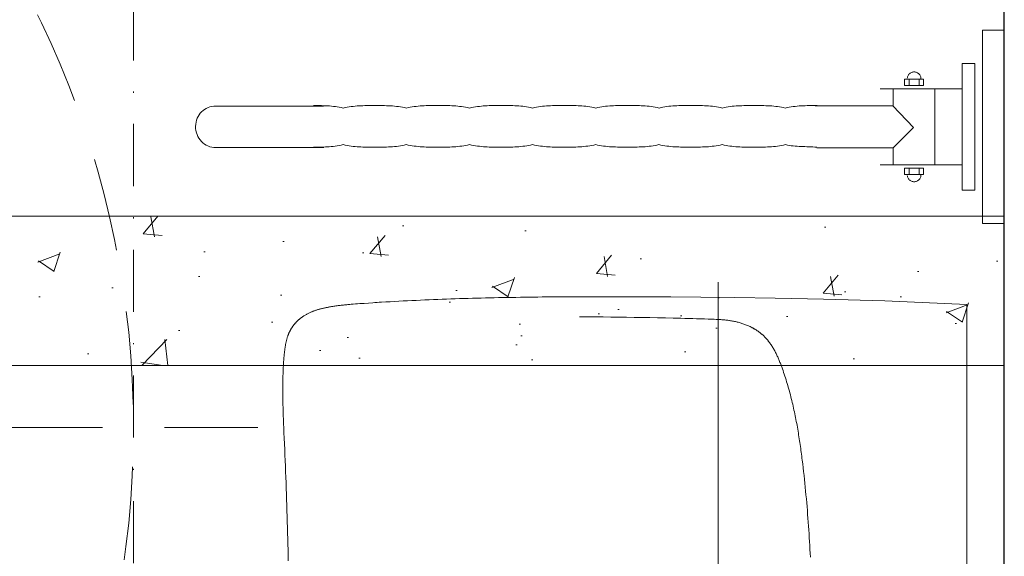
# Model space of a CAD drawing. Header units: millimetres. Extents: x 28291 to 177760, y -399809 to -170937.
# Tile 204 of 256: x 59260 to 59340, y -197991 to -197948. Entities that reach past the tile are written whole.
import ezdxf

# ---------------------------------------------------------------- set-up
doc = ezdxf.new("R2010")
doc.units = ezdxf.units.MM
for name, pattern in [('216-500', [2.5, 1.5, -1]), ('HIDDEN2', [4.7625, 3.175, -1.5875]), ('STRICHPUNKTX2', [2, 1, -0.5, 0, -0.5])]:
    doc.linetypes.add(name, pattern=pattern)
doc.layers.get('0').update_dxf_attribs({"lineweight": 0})
doc.layers.add('!! 0_ Istn-okna - wymienione', color=9, linetype='Continuous', lineweight=13, true_color=0x808080)
for name, color, linetype, lineweight in [('!! 0_ Istn-sciany', 3, 'Continuous', 30), ('!! 1_WYBURZENIA HATCH', 253, 'Continuous', 0), ('!! wymiary osi', 250, 'Continuous', 9)]:
    doc.layers.add(name, color=color, linetype=linetype, lineweight=lineweight)
doc.layers.add('!! 2_WYBURZENIA DO REMONTU', color=7, linetype='Continuous', lineweight=0, true_color=0x4d4d4d, plot=False)
doc.styles.add('TXT', font='simplex.shx')
doc.dimstyles.new('DIM50', dxfattribs={"dimscale": 5, "dimtxt": 2.5, "dimasz": 1.5, "dimexe": 0, "dimexo": 0, "dimgap": 0.5, "dimtad": 1, "dimdec": 4, "dimrnd": 0.5, "dimdsep": 46, "dimtxsty": 'TXT', "dimblk1": 'TICK1', "dimblk2": 'TICK1', "dimsah": 1, "dimcen": 0, "dimse1": 1, "dimse2": 1, "dimclrd": 1, "dimclre": 7, "dimclrt": 9, "dimadec": 0, "dimazin": 0, "dimtfac": 1, "dimtdec": 4, "dimtmove": 2, "dimatfit": 3, "dimldrblk": 'TICK1', "dimfxl": 1, "dimtolj": 1, "dimarcsym": 0})

# ---------------------------------------------------------------- blocks, each defined once
blk = doc.blocks.new('umywalka niep')
for p, q in [((-1.75, 33.91), (-1.75, 49.441)), ((-1.75, 49.441), (0, 49.441)), ((0, 49.441), (0, 33.91)), ((-3.378, 36.598), (-3.378, 46.753)), ((-3.378, 46.753), (-2.363, 46.753)), ((-2.363, 46.753), (-2.363, 36.598)), ((-7.641, 45.927), (-7.677, 45.888)), ((-7.602, 45.963), (-7.641, 45.927)), ((-7.559, 45.995), (-7.602, 45.963)), ((-7.514, 46.022), (-7.559, 45.995)), ((-7.465, 46.046), (-7.514, 46.022)), ((-7.415, 46.064), (-7.465, 46.046)), ((-7.362, 46.078), (-7.415, 46.064)), ((-7.307, 46.087), (-7.362, 46.078)), ((-7.25, 46.09), (-7.307, 46.087)), ((-7.194, 46.087), (-7.25, 46.09)), ((-7.139, 46.078), (-7.194, 46.087)), ((-7.087, 46.064), (-7.139, 46.078)), ((-7.036, 46.046), (-7.087, 46.064)), ((-6.988, 46.022), (-7.036, 46.046)), ((-6.942, 45.995), (-6.988, 46.022)), ((-6.899, 45.963), (-6.942, 45.995)), ((-6.86, 45.927), (-6.899, 45.963)), ((-6.824, 45.888), (-6.86, 45.927)), ((-6.489, 45.515), (-8.012, 45.515)), ((-8.012, 45.515), (-8.012, 45.007)), ((-7.792, 45.648), (-7.8, 45.593)), ((-7.778, 45.701), (-7.792, 45.648)), ((-7.759, 45.752), (-7.778, 45.701)), ((-7.736, 45.8), (-7.759, 45.752)), ((-7.708, 45.845), (-7.736, 45.8)), ((-7.677, 45.888), (-7.708, 45.845)), ((-7.651, 45.519), (-7.651, 45.02)), ((-6.849, 45.519), (-6.849, 45.02)), ((-6.793, 45.845), (-6.824, 45.888)), ((-6.765, 45.8), (-6.793, 45.845)), ((-6.741, 45.752), (-6.765, 45.8)), ((-6.723, 45.701), (-6.741, 45.752)), ((-6.709, 45.648), (-6.723, 45.701)), ((-6.701, 45.593), (-6.709, 45.648)), ((-6.698, 45.537), (-6.701, 45.593)), ((-6.698, 45.537), (-6.698, 45.537)), ((-6.489, 45.007), (-6.489, 45.515)), ((-3.384, 44.722), (-9.984, 44.722)), ((-8.935, 44.69), (-8.935, 43.359)), ((-8.012, 45.007), (-6.489, 45.007)), ((-5.584, 44.69), (-5.584, 38.626)), ((-64.725, 42.642), (-64.631, 42.766)), ((-64.631, 42.766), (-64.525, 42.881)), ((-64.525, 42.881), (-64.408, 42.984)), ((-64.408, 42.984), (-64.282, 43.076)), ((-64.282, 43.076), (-64.147, 43.156)), ((-64.147, 43.156), (-64.004, 43.222)), ((-64.004, 43.222), (-63.852, 43.275)), ((-63.852, 43.275), (-63.695, 43.314)), ((-63.695, 43.314), (-63.531, 43.337)), ((-63.531, 43.337), (-54.728, 43.346)), ((-55.367, 43.384), (-55.526, 43.384)), ((-55.207, 43.383), (-55.367, 43.384)), ((-55.048, 43.382), (-55.207, 43.383)), ((-54.889, 43.379), (-55.048, 43.382)), ((-54.73, 43.375), (-54.889, 43.379)), ((-54.57, 43.369), (-54.73, 43.375)), ((-54.411, 43.361), (-54.57, 43.369)), ((-54.252, 43.35), (-54.411, 43.361)), ((-54.093, 43.337), (-54.252, 43.35)), ((-53.933, 43.32), (-54.093, 43.337)), ((-53.774, 43.3), (-53.933, 43.32)), ((-53.615, 43.277), (-53.774, 43.3)), ((-53.456, 43.249), (-53.615, 43.277)), ((-53.297, 43.217), (-53.456, 43.249)), ((-53.138, 43.181), (-53.297, 43.217)), ((-52.979, 43.217), (-53.138, 43.181)), ((-52.821, 43.249), (-52.979, 43.217)), ((-52.663, 43.277), (-52.821, 43.249)), ((-52.505, 43.301), (-52.663, 43.277)), ((-52.346, 43.32), (-52.505, 43.301)), ((-52.188, 43.337), (-52.346, 43.32)), ((-52.03, 43.35), (-52.188, 43.337)), ((-51.872, 43.361), (-52.03, 43.35)), ((-51.713, 43.369), (-51.872, 43.361)), ((-51.555, 43.375), (-51.713, 43.369)), ((-51.397, 43.379), (-51.555, 43.375)), ((-51.239, 43.382), (-51.397, 43.379)), ((-51.081, 43.384), (-51.239, 43.382)), ((-50.922, 43.385), (-51.081, 43.384)), ((-50.764, 43.385), (-50.922, 43.385)), ((-50.606, 43.385), (-50.764, 43.385)), ((-50.447, 43.385), (-50.606, 43.385)), ((-50.289, 43.385), (-50.447, 43.385)), ((-50.13, 43.384), (-50.289, 43.385)), ((-49.971, 43.382), (-50.13, 43.384)), ((-49.812, 43.379), (-49.971, 43.382)), ((-49.654, 43.375), (-49.812, 43.379)), ((-49.495, 43.369), (-49.654, 43.375)), ((-49.336, 43.361), (-49.495, 43.369)), ((-49.177, 43.35), (-49.336, 43.361)), ((-49.019, 43.337), (-49.177, 43.35)), ((-48.86, 43.321), (-49.019, 43.337)), ((-48.702, 43.301), (-48.86, 43.321)), ((-48.543, 43.278), (-48.702, 43.301)), ((-48.384, 43.25), (-48.543, 43.278)), ((-48.226, 43.218), (-48.384, 43.25)), ((-48.067, 43.182), (-48.226, 43.218)), ((-47.908, 43.218), (-48.067, 43.182)), ((-47.749, 43.25), (-47.908, 43.218)), ((-47.59, 43.278), (-47.749, 43.25)), ((-47.432, 43.301), (-47.59, 43.278)), ((-47.273, 43.321), (-47.432, 43.301)), ((-47.114, 43.337), (-47.273, 43.321)), ((-46.956, 43.351), (-47.114, 43.337)), ((-46.797, 43.361), (-46.956, 43.351)), ((-46.638, 43.37), (-46.797, 43.361)), ((-46.48, 43.376), (-46.638, 43.37)), ((-46.321, 43.38), (-46.48, 43.376)), ((-46.162, 43.383), (-46.321, 43.38)), ((-46.003, 43.384), (-46.162, 43.383)), ((-45.845, 43.385), (-46.003, 43.384)), ((-45.686, 43.386), (-45.845, 43.385)), ((-45.528, 43.386), (-45.686, 43.386)), ((-45.369, 43.386), (-45.528, 43.386)), ((-45.21, 43.385), (-45.369, 43.386)), ((-45.051, 43.384), (-45.21, 43.385)), ((-44.893, 43.383), (-45.051, 43.384)), ((-44.734, 43.38), (-44.893, 43.383)), ((-44.575, 43.376), (-44.734, 43.38)), ((-44.417, 43.37), (-44.575, 43.376)), ((-44.258, 43.362), (-44.417, 43.37)), ((-44.099, 43.351), (-44.258, 43.362)), ((-43.94, 43.338), (-44.099, 43.351)), ((-43.782, 43.321), (-43.94, 43.338)), ((-43.623, 43.301), (-43.782, 43.321)), ((-43.464, 43.278), (-43.623, 43.301)), ((-43.306, 43.251), (-43.464, 43.278)), ((-43.147, 43.219), (-43.306, 43.251)), ((-42.988, 43.183), (-43.147, 43.219)), ((-42.83, 43.219), (-42.988, 43.183)), ((-42.672, 43.251), (-42.83, 43.219)), ((-42.514, 43.278), (-42.672, 43.251)), ((-42.356, 43.302), (-42.514, 43.278)), ((-42.197, 43.321), (-42.356, 43.302)), ((-42.039, 43.338), (-42.197, 43.321)), ((-41.881, 43.351), (-42.039, 43.338)), ((-41.723, 43.362), (-41.881, 43.351)), ((-41.564, 43.37), (-41.723, 43.362)), ((-41.406, 43.377), (-41.564, 43.37)), ((-41.248, 43.381), (-41.406, 43.377)), ((-41.09, 43.384), (-41.248, 43.381)), ((-40.932, 43.386), (-41.09, 43.384)), ((-40.773, 43.386), (-40.932, 43.386)), ((-40.615, 43.387), (-40.773, 43.386)), ((-40.457, 43.387), (-40.615, 43.387)), ((-40.299, 43.387), (-40.457, 43.387)), ((-40.14, 43.386), (-40.299, 43.387)), ((-39.982, 43.386), (-40.14, 43.386)), ((-39.824, 43.384), (-39.982, 43.386)), ((-39.665, 43.381), (-39.824, 43.384)), ((-39.507, 43.377), (-39.665, 43.381)), ((-39.348, 43.37), (-39.507, 43.377)), ((-39.19, 43.362), (-39.348, 43.37)), ((-39.032, 43.351), (-39.19, 43.362)), ((-38.873, 43.338), (-39.032, 43.351)), ((-38.715, 43.322), (-38.873, 43.338)), ((-38.557, 43.302), (-38.715, 43.322)), ((-38.398, 43.279), (-38.557, 43.302)), ((-38.24, 43.252), (-38.398, 43.279)), ((-38.082, 43.22), (-38.24, 43.252)), ((-37.924, 43.184), (-38.082, 43.22)), ((-37.764, 43.22), (-37.924, 43.184)), ((-37.604, 43.252), (-37.764, 43.22)), ((-37.445, 43.279), (-37.604, 43.252)), ((-37.285, 43.302), (-37.445, 43.279)), ((-37.126, 43.322), (-37.285, 43.302)), ((-36.966, 43.338), (-37.126, 43.322)), ((-36.807, 43.352), (-36.966, 43.338)), ((-36.647, 43.363), (-36.807, 43.352)), ((-36.487, 43.371), (-36.647, 43.363)), ((-36.328, 43.377), (-36.487, 43.371)), ((-36.168, 43.382), (-36.328, 43.377)), ((-36.009, 43.385), (-36.168, 43.382)), ((-35.849, 43.387), (-36.009, 43.385)), ((-35.69, 43.388), (-35.849, 43.387)), ((-35.53, 43.388), (-35.69, 43.388)), ((-35.371, 43.388), (-35.53, 43.388)), ((-35.213, 43.388), (-35.371, 43.388)), ((-35.056, 43.388), (-35.213, 43.388)), ((-34.898, 43.387), (-35.056, 43.388)), ((-34.74, 43.385), (-34.898, 43.387)), ((-34.583, 43.382), (-34.74, 43.385)), ((-34.425, 43.377), (-34.583, 43.382)), ((-34.267, 43.371), (-34.425, 43.377)), ((-34.109, 43.363), (-34.267, 43.371)), ((-33.952, 43.352), (-34.109, 43.363)), ((-33.794, 43.339), (-33.952, 43.352)), ((-33.637, 43.322), (-33.794, 43.339)), ((-33.479, 43.303), (-33.637, 43.322)), ((-33.321, 43.28), (-33.479, 43.303)), ((-33.163, 43.252), (-33.321, 43.28)), ((-33.006, 43.221), (-33.163, 43.252)), ((-32.848, 43.186), (-33.006, 43.221)), ((-32.687, 43.221), (-32.848, 43.186)), ((-32.526, 43.252), (-32.687, 43.221)), ((-32.366, 43.28), (-32.526, 43.252)), ((-32.205, 43.303), (-32.366, 43.28)), ((-32.045, 43.323), (-32.205, 43.303)), ((-31.884, 43.339), (-32.045, 43.323)), ((-31.723, 43.353), (-31.884, 43.339)), ((-31.562, 43.364), (-31.723, 43.353)), ((-31.402, 43.372), (-31.562, 43.364)), ((-31.241, 43.378), (-31.402, 43.372)), ((-31.08, 43.383), (-31.241, 43.378)), ((-30.919, 43.386), (-31.08, 43.383)), ((-30.759, 43.388), (-30.919, 43.386)), ((-30.598, 43.389), (-30.759, 43.388)), ((-30.437, 43.389), (-30.598, 43.389)), ((-30.276, 43.389), (-30.437, 43.389)), ((-30.119, 43.389), (-30.276, 43.389)), ((-29.962, 43.389), (-30.119, 43.389)), ((-29.805, 43.388), (-29.962, 43.389)), ((-29.648, 43.386), (-29.805, 43.388)), ((-29.491, 43.383), (-29.648, 43.386)), ((-29.334, 43.378), (-29.491, 43.383)), ((-29.178, 43.372), (-29.334, 43.378)), ((-29.021, 43.364), (-29.178, 43.372)), ((-28.864, 43.353), (-29.021, 43.364)), ((-28.706, 43.339), (-28.864, 43.353)), ((-28.549, 43.323), (-28.706, 43.339)), ((-28.391, 43.303), (-28.549, 43.323)), ((-28.233, 43.28), (-28.391, 43.303)), ((-28.074, 43.253), (-28.233, 43.28)), ((-27.914, 43.222), (-28.074, 43.253)), ((-27.754, 43.187), (-27.914, 43.222)), ((-27.596, 43.222), (-27.754, 43.187)), ((-27.437, 43.253), (-27.596, 43.222)), ((-27.278, 43.28), (-27.437, 43.253)), ((-27.119, 43.304), (-27.278, 43.28)), ((-26.96, 43.323), (-27.119, 43.304)), ((-26.801, 43.34), (-26.96, 43.323)), ((-26.642, 43.353), (-26.801, 43.34)), ((-26.483, 43.364), (-26.642, 43.353)), ((-26.325, 43.372), (-26.483, 43.364)), ((-26.166, 43.379), (-26.325, 43.372)), ((-26.007, 43.383), (-26.166, 43.379)), ((-25.848, 43.387), (-26.007, 43.383)), ((-25.69, 43.388), (-25.848, 43.387)), ((-25.531, 43.39), (-25.69, 43.388)), ((-25.371, 43.39), (-25.531, 43.39)), ((-25.212, 43.39), (-25.371, 43.39)), ((-25.053, 43.39), (-25.212, 43.39)), ((-24.894, 43.39), (-25.053, 43.39)), ((-24.734, 43.388), (-24.894, 43.39)), ((-24.575, 43.387), (-24.734, 43.388)), ((-24.415, 43.383), (-24.575, 43.387)), ((-24.256, 43.379), (-24.415, 43.383)), ((-24.096, 43.372), (-24.256, 43.379)), ((-23.937, 43.364), (-24.096, 43.372)), ((-23.778, 43.353), (-23.937, 43.364)), ((-23.618, 43.34), (-23.778, 43.353)), ((-23.459, 43.323), (-23.618, 43.34)), ((-23.299, 43.304), (-23.459, 43.323)), ((-23.14, 43.281), (-23.299, 43.304)), ((-22.98, 43.254), (-23.14, 43.281)), ((-22.821, 43.223), (-22.98, 43.254)), ((-22.661, 43.187), (-22.821, 43.223)), ((-22.506, 43.223), (-22.661, 43.187)), ((-22.35, 43.254), (-22.506, 43.223)), ((-22.194, 43.28), (-22.35, 43.254)), ((-22.037, 43.303), (-22.194, 43.28)), ((-21.879, 43.322), (-22.037, 43.303)), ((-21.721, 43.338), (-21.879, 43.322)), ((-21.562, 43.351), (-21.721, 43.338)), ((-21.404, 43.361), (-21.562, 43.351)), ((-21.246, 43.369), (-21.404, 43.361)), ((-21.087, 43.374), (-21.246, 43.369)), ((-20.929, 43.378), (-21.087, 43.374)), ((-20.771, 43.381), (-20.929, 43.378)), ((-20.614, 43.382), (-20.771, 43.381)), ((-20.458, 43.383), (-20.614, 43.382)), ((-20.302, 43.383), (-20.458, 43.383)), ((-20.147, 43.383), (-20.302, 43.383)), ((-19.988, 43.383), (-20.147, 43.383)), ((-19.827, 43.383), (-19.988, 43.383)), ((-19.666, 43.382), (-19.827, 43.383)), ((-19.505, 43.381), (-19.666, 43.382)), ((-19.343, 43.378), (-19.505, 43.381)), ((-19.181, 43.374), (-19.343, 43.378)), ((-19.02, 43.368), (-19.181, 43.374)), ((-18.858, 43.36), (-19.02, 43.368)), ((-18.697, 43.349), (-18.858, 43.36)), ((-18.538, 43.336), (-18.697, 43.349)), ((-18.379, 43.32), (-18.538, 43.336)), ((-18.221, 43.3), (-18.379, 43.32)), ((-18.065, 43.276), (-18.221, 43.3)), ((-17.91, 43.249), (-18.065, 43.276)), ((-17.757, 43.217), (-17.91, 43.249)), ((-17.606, 43.18), (-17.757, 43.217)), ((-17.449, 43.217), (-17.606, 43.18)), ((-17.291, 43.249), (-17.449, 43.217)), ((-17.133, 43.276), (-17.291, 43.249)), ((-16.974, 43.3), (-17.133, 43.276)), ((-16.815, 43.32), (-16.974, 43.3)), ((-16.656, 43.336), (-16.815, 43.32)), ((-16.496, 43.349), (-16.656, 43.336)), ((-16.336, 43.36), (-16.496, 43.349)), ((-16.176, 43.368), (-16.336, 43.36)), ((-16.015, 43.374), (-16.176, 43.368)), ((-15.855, 43.379), (-16.015, 43.374)), ((-15.695, 43.381), (-15.855, 43.379)), ((-15.535, 43.383), (-15.695, 43.381)), ((-15.374, 43.384), (-15.535, 43.383)), ((-15.215, 43.384), (-15.374, 43.384)), ((-15.055, 43.384), (-15.215, 43.384)), ((-15.192, 43.353), (-8.951, 43.353)), ((-15.055, 43.384), (-15.055, 43.384)), ((-8.951, 43.353), (-7.293, 41.622)), ((-65, 41.885), (-64.974, 42.052)), ((-64.974, 42.052), (-64.933, 42.211)), ((-64.933, 42.211), (-64.877, 42.363)), ((-64.877, 42.363), (-64.807, 42.507)), ((-64.807, 42.507), (-64.725, 42.642)), ((-65.01, 41.712), (-65, 41.885)), ((-65.003, 41.537), (-65.01, 41.712)), ((-64.981, 41.368), (-65.003, 41.537)), ((-64.943, 41.205), (-64.981, 41.368)), ((-64.89, 41.048), (-64.943, 41.205)), ((-7.293, 41.622), (-8.946, 39.995)), ((-64.823, 40.898), (-64.89, 41.048)), ((-64.743, 40.757), (-64.823, 40.898)), ((-64.651, 40.626), (-64.743, 40.757)), ((-64.546, 40.504), (-64.651, 40.626)), ((-64.43, 40.393), (-64.546, 40.504)), ((-64.304, 40.295), (-64.43, 40.393)), ((-64.167, 40.209), (-64.304, 40.295)), ((-64.022, 40.137), (-64.167, 40.209)), ((-63.868, 40.079), (-64.022, 40.137)), ((-63.706, 40.037), (-63.868, 40.079)), ((-63.538, 40.01), (-63.706, 40.037)), ((-63.363, 40.002), (-63.538, 40.01)), ((-63.363, 40.002), (-63.363, 40.002)), ((-54.71, 40.002), (-63.363, 40.002)), ((-55.38, 40.042), (-55.541, 40.042)), ((-55.22, 40.043), (-55.38, 40.042)), ((-55.06, 40.045), (-55.22, 40.043)), ((-54.899, 40.047), (-55.06, 40.045)), ((-54.74, 40.052), (-54.899, 40.047)), ((-54.579, 40.058), (-54.74, 40.052)), ((-54.419, 40.067), (-54.579, 40.058)), ((-54.259, 40.077), (-54.419, 40.067)), ((-54.098, 40.091), (-54.259, 40.077)), ((-53.938, 40.107), (-54.098, 40.091)), ((-53.778, 40.127), (-53.938, 40.107)), ((-53.618, 40.15), (-53.778, 40.127)), ((-53.458, 40.177), (-53.618, 40.15)), ((-53.297, 40.209), (-53.458, 40.177)), ((-53.137, 40.245), (-53.297, 40.209)), ((-52.979, 40.209), (-53.137, 40.245)), ((-52.821, 40.178), (-52.979, 40.209)), ((-52.663, 40.15), (-52.821, 40.178)), ((-52.505, 40.127), (-52.663, 40.15)), ((-52.346, 40.107), (-52.505, 40.127)), ((-52.188, 40.091), (-52.346, 40.107)), ((-52.03, 40.078), (-52.188, 40.091)), ((-51.872, 40.067), (-52.03, 40.078)), ((-51.713, 40.058), (-51.872, 40.067)), ((-51.555, 40.052), (-51.713, 40.058)), ((-51.397, 40.048), (-51.555, 40.052)), ((-51.239, 40.045), (-51.397, 40.048)), ((-51.081, 40.043), (-51.239, 40.045)), ((-50.923, 40.043), (-51.081, 40.043)), ((-50.764, 40.042), (-50.923, 40.043)), ((-50.606, 40.042), (-50.764, 40.042)), ((-50.448, 40.042), (-50.606, 40.042)), ((-50.289, 40.043), (-50.448, 40.042)), ((-50.13, 40.044), (-50.289, 40.043)), ((-49.971, 40.045), (-50.13, 40.044)), ((-49.812, 40.048), (-49.971, 40.045)), ((-49.653, 40.053), (-49.812, 40.048)), ((-49.494, 40.059), (-49.653, 40.053)), ((-49.335, 40.067), (-49.494, 40.059)), ((-49.176, 40.078), (-49.335, 40.067)), ((-49.018, 40.091), (-49.176, 40.078)), ((-48.86, 40.107), (-49.018, 40.091)), ((-48.702, 40.127), (-48.86, 40.107)), ((-48.544, 40.15), (-48.702, 40.127)), ((-48.387, 40.178), (-48.544, 40.15)), ((-48.231, 40.209), (-48.387, 40.178)), ((-48.075, 40.246), (-48.231, 40.209)), ((-47.916, 40.21), (-48.075, 40.246)), ((-47.757, 40.178), (-47.916, 40.21)), ((-47.597, 40.151), (-47.757, 40.178)), ((-47.438, 40.127), (-47.597, 40.151)), ((-47.279, 40.108), (-47.438, 40.127)), ((-47.12, 40.091), (-47.279, 40.108)), ((-46.96, 40.078), (-47.12, 40.091)), ((-46.801, 40.067), (-46.96, 40.078)), ((-46.642, 40.059), (-46.801, 40.067)), ((-46.483, 40.053), (-46.642, 40.059)), ((-46.324, 40.049), (-46.483, 40.053)), ((-46.164, 40.046), (-46.324, 40.049)), ((-46.005, 40.044), (-46.164, 40.046)), ((-45.846, 40.044), (-46.005, 40.044)), ((-45.687, 40.043), (-45.846, 40.044)), ((-45.528, 40.043), (-45.687, 40.043)), ((-45.368, 40.043), (-45.528, 40.043)), ((-45.209, 40.044), (-45.368, 40.043)), ((-45.05, 40.044), (-45.209, 40.044)), ((-44.891, 40.046), (-45.05, 40.044)), ((-44.731, 40.049), (-44.891, 40.046)), ((-44.572, 40.053), (-44.731, 40.049)), ((-44.413, 40.059), (-44.572, 40.053)), ((-44.254, 40.068), (-44.413, 40.059)), ((-44.095, 40.078), (-44.254, 40.068)), ((-43.936, 40.092), (-44.095, 40.078)), ((-43.776, 40.108), (-43.936, 40.092)), ((-43.617, 40.128), (-43.776, 40.108)), ((-43.458, 40.151), (-43.617, 40.128)), ((-43.299, 40.178), (-43.458, 40.151)), ((-43.14, 40.21), (-43.299, 40.178)), ((-42.981, 40.247), (-43.14, 40.21)), ((-42.823, 40.21), (-42.981, 40.247)), ((-42.665, 40.178), (-42.823, 40.21)), ((-42.507, 40.151), (-42.665, 40.178)), ((-42.35, 40.128), (-42.507, 40.151)), ((-42.192, 40.108), (-42.35, 40.128)), ((-42.034, 40.092), (-42.192, 40.108)), ((-41.877, 40.078), (-42.034, 40.092)), ((-41.719, 40.068), (-41.877, 40.078)), ((-41.561, 40.06), (-41.719, 40.068)), ((-41.403, 40.053), (-41.561, 40.06)), ((-41.246, 40.049), (-41.403, 40.053)), ((-41.088, 40.047), (-41.246, 40.049)), ((-40.93, 40.045), (-41.088, 40.047)), ((-40.773, 40.044), (-40.93, 40.045)), ((-40.615, 40.044), (-40.773, 40.044)), ((-40.457, 40.044), (-40.615, 40.044)), ((-40.298, 40.044), (-40.457, 40.044)), ((-40.139, 40.044), (-40.298, 40.044)), ((-39.98, 40.045), (-40.139, 40.044)), ((-39.82, 40.047), (-39.98, 40.045)), ((-39.66, 40.049), (-39.82, 40.047)), ((-39.501, 40.054), (-39.66, 40.049)), ((-39.342, 40.06), (-39.501, 40.054)), ((-39.182, 40.068), (-39.342, 40.06)), ((-39.023, 40.079), (-39.182, 40.068)), ((-38.864, 40.092), (-39.023, 40.079)), ((-38.705, 40.108), (-38.864, 40.092)), ((-38.547, 40.128), (-38.705, 40.108)), ((-38.389, 40.152), (-38.547, 40.128)), ((-38.231, 40.179), (-38.389, 40.152)), ((-38.074, 40.211), (-38.231, 40.179)), ((-37.918, 40.247), (-38.074, 40.211)), ((-37.76, 40.211), (-37.918, 40.247)), ((-37.602, 40.179), (-37.76, 40.211)), ((-37.444, 40.152), (-37.602, 40.179)), ((-37.285, 40.128), (-37.444, 40.152)), ((-37.127, 40.108), (-37.285, 40.128)), ((-36.969, 40.092), (-37.127, 40.108)), ((-36.811, 40.079), (-36.969, 40.092)), ((-36.653, 40.068), (-36.811, 40.079)), ((-36.494, 40.06), (-36.653, 40.068)), ((-36.336, 40.054), (-36.494, 40.06)), ((-36.178, 40.05), (-36.336, 40.054)), ((-36.02, 40.047), (-36.178, 40.05)), ((-35.862, 40.046), (-36.02, 40.047)), ((-35.704, 40.045), (-35.862, 40.046)), ((-35.545, 40.045), (-35.704, 40.045)), ((-35.387, 40.045), (-35.545, 40.045)), ((-35.229, 40.045), (-35.387, 40.045)), ((-35.07, 40.045), (-35.229, 40.045)), ((-34.912, 40.046), (-35.07, 40.045)), ((-34.753, 40.047), (-34.912, 40.046)), ((-34.594, 40.05), (-34.753, 40.047)), ((-34.435, 40.054), (-34.594, 40.05)), ((-34.277, 40.06), (-34.435, 40.054)), ((-34.118, 40.069), (-34.277, 40.06)), ((-33.959, 40.079), (-34.118, 40.069)), ((-33.801, 40.092), (-33.959, 40.079)), ((-33.642, 40.109), (-33.801, 40.092)), ((-33.483, 40.129), (-33.642, 40.109)), ((-33.324, 40.152), (-33.483, 40.129)), ((-33.165, 40.18), (-33.324, 40.152)), ((-33.007, 40.212), (-33.165, 40.18)), ((-32.848, 40.248), (-33.007, 40.212)), ((-32.689, 40.212), (-32.848, 40.248)), ((-32.53, 40.18), (-32.689, 40.212)), ((-32.371, 40.152), (-32.53, 40.18)), ((-32.211, 40.129), (-32.371, 40.152)), ((-32.052, 40.109), (-32.211, 40.129)), ((-31.893, 40.093), (-32.052, 40.109)), ((-31.734, 40.079), (-31.893, 40.093)), ((-31.574, 40.069), (-31.734, 40.079)), ((-31.415, 40.061), (-31.574, 40.069)), ((-31.256, 40.055), (-31.415, 40.061)), ((-31.097, 40.051), (-31.256, 40.055)), ((-30.938, 40.048), (-31.097, 40.051)), ((-30.779, 40.046), (-30.938, 40.048)), ((-30.619, 40.046), (-30.779, 40.046)), ((-30.46, 40.046), (-30.619, 40.046)), ((-30.301, 40.046), (-30.46, 40.046)), ((-30.142, 40.046), (-30.301, 40.046)), ((-29.984, 40.046), (-30.142, 40.046)), ((-29.825, 40.046), (-29.984, 40.046)), ((-29.666, 40.048), (-29.825, 40.046)), ((-29.508, 40.051), (-29.666, 40.048)), ((-29.349, 40.055), (-29.508, 40.051)), ((-29.19, 40.061), (-29.349, 40.055)), ((-29.031, 40.069), (-29.19, 40.061)), ((-28.873, 40.079), (-29.031, 40.069)), ((-28.714, 40.093), (-28.873, 40.079)), ((-28.556, 40.109), (-28.714, 40.093)), ((-28.397, 40.129), (-28.556, 40.109)), ((-28.238, 40.152), (-28.397, 40.129)), ((-28.079, 40.18), (-28.238, 40.152)), ((-27.92, 40.212), (-28.079, 40.18)), ((-27.761, 40.249), (-27.92, 40.212)), ((-27.603, 40.212), (-27.761, 40.249)), ((-27.444, 40.18), (-27.603, 40.212)), ((-27.286, 40.152), (-27.444, 40.18)), ((-27.127, 40.129), (-27.286, 40.152)), ((-26.968, 40.109), (-27.127, 40.129)), ((-26.81, 40.093), (-26.968, 40.109)), ((-26.651, 40.08), (-26.81, 40.093)), ((-26.492, 40.069), (-26.651, 40.08)), ((-26.333, 40.061), (-26.492, 40.069)), ((-26.175, 40.055), (-26.333, 40.061)), ((-26.016, 40.051), (-26.175, 40.055)), ((-25.857, 40.049), (-26.016, 40.051)), ((-25.699, 40.047), (-25.857, 40.049)), ((-25.54, 40.047), (-25.699, 40.047)), ((-25.381, 40.046), (-25.54, 40.047)), ((-25.222, 40.047), (-25.381, 40.046)), ((-25.063, 40.046), (-25.222, 40.047)), ((-24.904, 40.047), (-25.063, 40.046)), ((-24.745, 40.047), (-24.904, 40.047)), ((-24.586, 40.049), (-24.745, 40.047)), ((-24.427, 40.051), (-24.586, 40.049)), ((-24.267, 40.055), (-24.427, 40.051)), ((-24.108, 40.061), (-24.267, 40.055)), ((-23.949, 40.07), (-24.108, 40.061)), ((-23.79, 40.08), (-23.949, 40.07)), ((-23.63, 40.093), (-23.79, 40.08)), ((-23.471, 40.11), (-23.63, 40.093)), ((-23.312, 40.13), (-23.471, 40.11)), ((-23.153, 40.153), (-23.312, 40.13)), ((-22.993, 40.181), (-23.153, 40.153)), ((-22.834, 40.213), (-22.993, 40.181)), ((-22.675, 40.25), (-22.834, 40.213)), ((-22.524, 40.213), (-22.675, 40.25)), ((-22.371, 40.181), (-22.524, 40.213)), ((-22.216, 40.152), (-22.371, 40.181)), ((-22.06, 40.129), (-22.216, 40.152)), ((-21.902, 40.108), (-22.06, 40.129)), ((-21.743, 40.091), (-21.902, 40.108)), ((-21.583, 40.077), (-21.743, 40.091)), ((-21.423, 40.066), (-21.583, 40.077)), ((-21.262, 40.057), (-21.423, 40.066)), ((-21.101, 40.051), (-21.262, 40.057)), ((-20.94, 40.046), (-21.101, 40.051)), ((-20.78, 40.043), (-20.94, 40.046)), ((-20.62, 40.041), (-20.78, 40.043)), ((-20.461, 40.04), (-20.62, 40.041)), ((-20.303, 40.04), (-20.461, 40.04)), ((-20.147, 40.04), (-20.303, 40.04)), ((-19.987, 40.04), (-20.147, 40.04)), ((-19.827, 40.04), (-19.987, 40.04)), ((-19.667, 40.041), (-19.827, 40.04)), ((-19.507, 40.043), (-19.667, 40.041)), ((-19.347, 40.046), (-19.507, 40.043)), ((-19.187, 40.051), (-19.347, 40.046)), ((-19.028, 40.057), (-19.187, 40.051)), ((-18.868, 40.065), (-19.028, 40.057)), ((-18.708, 40.076), (-18.868, 40.065)), ((-18.549, 40.09), (-18.708, 40.076)), ((-18.39, 40.106), (-18.549, 40.09)), ((-18.23, 40.126), (-18.39, 40.106)), ((-18.07, 40.149), (-18.23, 40.126)), ((-17.911, 40.176), (-18.07, 40.149)), ((-17.751, 40.208), (-17.911, 40.176)), ((-17.591, 40.244), (-17.751, 40.208)), ((-17.434, 40.208), (-17.591, 40.244)), ((-17.278, 40.179), (-17.434, 40.208)), ((-17.121, 40.155), (-17.278, 40.179)), ((-16.964, 40.136), (-17.121, 40.155)), ((-16.807, 40.12), (-16.964, 40.136)), ((-16.65, 40.108), (-16.807, 40.12)), ((-16.493, 40.098), (-16.65, 40.108)), ((-16.336, 40.091), (-16.493, 40.098)), ((-16.179, 40.086), (-16.336, 40.091)), ((-16.022, 40.081), (-16.179, 40.086)), ((-15.865, 40.077), (-16.022, 40.081)), ((-15.708, 40.072), (-15.865, 40.077)), ((-15.551, 40.067), (-15.708, 40.072)), ((-15.394, 40.061), (-15.551, 40.067)), ((-15.237, 40.052), (-15.394, 40.061)), ((-15.08, 40.041), (-15.237, 40.052)), ((-8.959, 40), (-15.082, 40)), ((-15.08, 40.041), (-15.08, 40.041)), ((-8.935, 39.987), (-8.935, 38.626)), ((-3.384, 38.629), (-9.984, 38.629)), ((-6.489, 38.341), (-8.012, 38.341)), ((-8.012, 38.341), (-8.012, 37.834)), ((-7.651, 37.829), (-7.651, 38.329)), ((-6.849, 37.829), (-6.849, 38.329)), ((-6.489, 37.834), (-6.489, 38.341)), ((-8.012, 37.834), (-6.489, 37.834)), ((-7.792, 37.7), (-7.8, 37.755)), ((-7.778, 37.647), (-7.792, 37.7)), ((-7.759, 37.596), (-7.778, 37.647)), ((-7.736, 37.548), (-7.759, 37.596)), ((-7.708, 37.503), (-7.736, 37.548)), ((-7.677, 37.46), (-7.708, 37.503)), ((-7.641, 37.421), (-7.677, 37.46)), ((-7.602, 37.385), (-7.641, 37.421)), ((-7.559, 37.353), (-7.602, 37.385)), ((-7.514, 37.326), (-7.559, 37.353)), ((-7.465, 37.302), (-7.514, 37.326)), ((-7.415, 37.284), (-7.465, 37.302)), ((-7.362, 37.27), (-7.415, 37.284)), ((-7.307, 37.262), (-7.362, 37.27)), ((-7.25, 37.259), (-7.307, 37.262)), ((-7.194, 37.262), (-7.25, 37.259)), ((-7.139, 37.27), (-7.194, 37.262)), ((-7.087, 37.284), (-7.139, 37.27)), ((-7.036, 37.302), (-7.087, 37.284)), ((-6.988, 37.326), (-7.036, 37.302)), ((-6.942, 37.353), (-6.988, 37.326)), ((-6.899, 37.385), (-6.942, 37.353)), ((-6.86, 37.421), (-6.899, 37.385)), ((-6.824, 37.46), (-6.86, 37.421)), ((-6.793, 37.503), (-6.824, 37.46)), ((-6.765, 37.548), (-6.793, 37.503)), ((-6.741, 37.596), (-6.765, 37.548)), ((-6.723, 37.647), (-6.741, 37.596)), ((-6.709, 37.7), (-6.723, 37.647)), ((-6.701, 37.755), (-6.709, 37.7)), ((-6.698, 37.811), (-6.701, 37.755)), ((-6.698, 37.811), (-6.698, 37.811)), ((-2.363, 36.598), (-3.378, 36.598)), ((0, 33.91), (-1.75, 33.91))]:
    blk.add_line(p, q)
blk = doc.blocks.new('gvb')
at = {"linetype": 'STRICHPUNKTX2', "ltscale": 5}
blk.add_line((130664.969, 14667.746), (130664.969, 14497.746), dxfattribs=at)
at = {"linetype": '216-500', "ltscale": 5}
blk.add_line((130654.969, 14582.746), (130824.969, 14582.746), dxfattribs=at)
blk.add_circle((130739.969, 14582.746), 75, dxfattribs=at)
blk = doc.blocks.new('A$Cfa5879fe')
for points in [[(-0.26899, -0.00001), (0.26899, 0.00001)], [(0.269, -0.00004), (0.27186, -0.06611), (0.27328, -0.11533), (0.27406, -0.15427), (0.27451, -0.18652), (0.27479, -0.21408), (0.27496, -0.23818), (0.27507, -0.2596), (0.27514, -0.27891), (0.27515, -0.28918)], [(0.06585, -0.12592), (0.06898, -0.12607), (0.07211, -0.12624), (0.07524, -0.12641), (0.07837, -0.12659), (0.0815, -0.12677), (0.08463, -0.12697), (0.08775, -0.12718), (0.09088, -0.12739), (0.09401, -0.12761), (0.09713, -0.12784), (0.10026, -0.12808), (0.10338, -0.12833), (0.1065, -0.12859), (0.10963, -0.12886), (0.11275, -0.12914), (0.11587, -0.12943), (0.11899, -0.12972), (0.12211, -0.13003), (0.12523, -0.13035), (0.12834, -0.13067), (0.13146, -0.13101), (0.13457, -0.13135), (0.13769, -0.13171), (0.1408, -0.13208), (0.14391, -0.13246), (0.14546, -0.13265), (0.14702, -0.13285), (0.14857, -0.13305), (0.15013, -0.13326), (0.15168, -0.13347), (0.15323, -0.13368), (0.15478, -0.1339), (0.15633, -0.13412), (0.15788, -0.13435), (0.15943, -0.13458), (0.16098, -0.13482), (0.16253, -0.13506), (0.16408, -0.13531), (0.16563, -0.13556), (0.16717, -0.13582), (0.16872, -0.13608), (0.17026, -0.13635), (0.1718, -0.13663), (0.17334, -0.13691), (0.17488, -0.1372), (0.17642, -0.13749), (0.17796, -0.13779), (0.1795, -0.1381), (0.18103, -0.13842), (0.18256, -0.13874), (0.1841, -0.13907), (0.18563, -0.13941), (0.18716, -0.13975), (0.18868, -0.1401), (0.19021, -0.14046), (0.19173, -0.14083), (0.19325, -0.14121), (0.19477, -0.14159), (0.19629, -0.14198), (0.1978, -0.14238), (0.19932, -0.14279), (0.20083, -0.14321), (0.20233, -0.14364), (0.20384, -0.14407), (0.20534, -0.14452), (0.20684, -0.14497), (0.20834, -0.14543), (0.20983, -0.1459), (0.21133, -0.14638), (0.21281, -0.14687), (0.2143, -0.14737), (0.21578, -0.14788), (0.21726, -0.1484), (0.218, -0.14866), (0.21874, -0.14893), (0.21947, -0.1492), (0.2202, -0.14947), (0.22094, -0.14975), (0.22167, -0.15003), (0.2224, -0.15032), (0.22312, -0.15061), (0.22385, -0.15091), (0.22457, -0.15121), (0.22529, -0.15152), (0.22601, -0.15183), (0.22673, -0.15215), (0.22744, -0.15248), (0.22815, -0.15281), (0.22886, -0.15315), (0.22956, -0.1535), (0.23026, -0.15385), (0.23095, -0.15421), (0.23165, -0.15458), (0.23233, -0.15496), (0.23302, -0.15534), (0.23369, -0.15573), (0.23437, -0.15614), (0.23503, -0.15655), (0.23569, -0.15697), (0.23635, -0.1574), (0.237, -0.15784), (0.23764, -0.15829), (0.23827, -0.15875), (0.23859, -0.15898), (0.2389, -0.15922), (0.23921, -0.15946), (0.23952, -0.1597), (0.23983, -0.15995), (0.24013, -0.16019), (0.24043, -0.16044), (0.24073, -0.1607), (0.24103, -0.16095), (0.24132, -0.16121), (0.24162, -0.16147), (0.24191, -0.16173), (0.24219, -0.162), (0.24248, -0.16227), (0.24276, -0.16254), (0.24304, -0.16282), (0.24332, -0.1631), (0.24359, -0.16338), (0.24386, -0.16366), (0.24413, -0.16394), (0.2444, -0.16423), (0.24466, -0.16452), (0.24492, -0.16482), (0.24517, -0.16512), (0.24542, -0.16542), (0.24567, -0.16572), (0.24592, -0.16602), (0.24616, -0.16633), (0.2464, -0.16664), (0.24664, -0.16695), (0.24687, -0.16727), (0.2471, -0.16758), (0.24733, -0.1679), (0.24755, -0.16822), (0.24778, -0.16855), (0.24799, -0.16887), (0.24821, -0.1692), (0.24842, -0.16953), (0.24863, -0.16986), (0.24884, -0.1702), (0.24904, -0.17053), (0.24924, -0.17087), (0.24944, -0.17121), (0.24963, -0.17155), (0.24982, -0.17189), (0.25001, -0.17223), (0.2502, -0.17258), (0.25038, -0.17292), (0.25074, -0.17362), (0.25108, -0.17433), (0.25142, -0.17503), (0.25174, -0.17575), (0.25205, -0.17647), (0.25236, -0.17719), (0.25265, -0.17792), (0.25293, -0.17865), (0.25319, -0.17939), (0.25345, -0.18013), (0.2537, -0.18087), (0.25393, -0.18162), (0.25416, -0.18237), (0.25437, -0.18312), (0.25457, -0.18388), (0.25477, -0.18464), (0.25495, -0.1854), (0.25512, -0.18617), (0.25529, -0.18693), (0.25544, -0.1877), (0.25559, -0.18847), (0.25573, -0.18924), (0.25585, -0.19002), (0.25597, -0.19079), (0.25608, -0.19157), (0.25619, -0.19234), (0.25628, -0.19312), (0.25637, -0.1939), (0.25645, -0.19468), (0.25653, -0.19546), (0.2566, -0.19624), (0.25666, -0.19702), (0.25672, -0.1978), (0.25677, -0.19858), (0.25682, -0.19937), (0.25687, -0.20015), (0.25695, -0.20171), (0.25703, -0.20328), (0.25709, -0.20484), (0.25715, -0.20641), (0.2572, -0.20798), (0.2573, -0.21111), (0.2574, -0.21424), (0.25749, -0.21737), (0.25758, -0.22051), (0.25767, -0.22364), (0.25775, -0.22677), (0.25783, -0.2299), (0.25791, -0.23304), (0.25798, -0.23617), (0.25811, -0.24244), (0.25823, -0.2487), (0.25835, -0.25497), (0.25845, -0.26124), (0.25855, -0.2675), (0.25863, -0.27377), (0.25871, -0.28004), (0.25879, -0.28631), (0.25886, -0.29257), (0.25892, -0.29884), (0.25898, -0.30511), (0.25904, -0.31138)], [(0.27515, -0.28918), (0.27515, -0.29267), (0.27515, -0.29617), (0.27514, -0.29966), (0.27514, -0.30315), (0.27513, -0.30665), (0.27512, -0.31014), (0.27511, -0.31363), (0.27509, -0.31712), (0.27508, -0.32062), (0.27506, -0.32411), (0.27503, -0.3276), (0.27501, -0.3311), (0.27498, -0.33459), (0.27495, -0.33808), (0.27492, -0.34157), (0.27488, -0.34507), (0.27484, -0.34856), (0.2748, -0.35205), (0.27475, -0.35555), (0.2747, -0.35904), (0.27464, -0.36253), (0.27459, -0.36602), (0.27453, -0.36952), (0.27446, -0.37301), (0.27439, -0.3765), (0.27432, -0.37999), (0.27424, -0.38348), (0.27416, -0.38698), (0.27408, -0.39047), (0.27399, -0.39396), (0.2739, -0.39745), (0.2738, -0.40094), (0.27369, -0.40444), (0.27359, -0.40793), (0.27348, -0.41142), (0.27336, -0.41491), (0.27324, -0.4184), (0.27311, -0.42189), (0.27298, -0.42538), (0.27284, -0.42887), (0.2727, -0.43236), (0.27255, -0.43585), (0.27239, -0.43934), (0.27223, -0.44283), (0.27207, -0.44632), (0.2719, -0.44981), (0.27172, -0.4533), (0.27153, -0.45678), (0.27134, -0.46027), (0.27115, -0.46376), (0.27094, -0.46725), (0.27073, -0.47073), (0.27063, -0.47248), (0.27052, -0.47422), (0.2704, -0.47596), (0.27029, -0.4777), (0.27006, -0.48119), (0.26982, -0.48467), (0.2697, -0.48642), (0.26957, -0.48816), (0.26945, -0.4899), (0.26932, -0.49164), (0.26918, -0.49338), (0.26911, -0.49425), (0.26904, -0.49512), (0.26897, -0.49599), (0.26889, -0.49686), (0.26881, -0.49773), (0.26873, -0.4986), (0.26865, -0.49947), (0.26856, -0.50034), (0.26847, -0.50121), (0.26837, -0.50208), (0.26828, -0.50295), (0.26818, -0.50381), (0.26807, -0.50468), (0.26796, -0.50555), (0.26785, -0.50641), (0.26773, -0.50728), (0.2676, -0.50814), (0.26748, -0.50901), (0.26734, -0.50987), (0.2672, -0.51073), (0.26706, -0.51159), (0.26691, -0.51245), (0.26681, -0.513), (0.2667, -0.51356), (0.2666, -0.51411), (0.26649, -0.51466), (0.26638, -0.51521), (0.26626, -0.51575), (0.26615, -0.5163), (0.26603, -0.51685), (0.2659, -0.5174), (0.26577, -0.51794), (0.26564, -0.51849), (0.26551, -0.51903), (0.26537, -0.51957), (0.26522, -0.52012), (0.26508, -0.52066), (0.26492, -0.5212), (0.26477, -0.52173), (0.2646, -0.52227), (0.26443, -0.52281), (0.26426, -0.52334), (0.26408, -0.52387), (0.2639, -0.5244), (0.26371, -0.52493), (0.26351, -0.52545), (0.26331, -0.52597), (0.2631, -0.52649), (0.26288, -0.52701), (0.26266, -0.52753), (0.26243, -0.52804), (0.26219, -0.52855), (0.26195, -0.52905), (0.2617, -0.52955), (0.26144, -0.53005), (0.26118, -0.53055), (0.26091, -0.53104), (0.26063, -0.53153), (0.26034, -0.53201), (0.26005, -0.53249), (0.25975, -0.53297), (0.25944, -0.53344), (0.25913, -0.53391), (0.25881, -0.53437), (0.25848, -0.53483), (0.25815, -0.53528), (0.2578, -0.53572), (0.25763, -0.53594), (0.25745, -0.53616), (0.25728, -0.53638), (0.2571, -0.53659), (0.25692, -0.53681), (0.25673, -0.53702), (0.25655, -0.53723), (0.25636, -0.53744), (0.25617, -0.53765), (0.25598, -0.53786), (0.25579, -0.53806), (0.2556, -0.53826), (0.2554, -0.53846), (0.25521, -0.53866), (0.25501, -0.53886), (0.25481, -0.53906), (0.2546, -0.53925), (0.2544, -0.53944), (0.25419, -0.53964), (0.25399, -0.53982), (0.25378, -0.54001), (0.25357, -0.5402), (0.25336, -0.54038), (0.25314, -0.54056), (0.25293, -0.54074), (0.25271, -0.54092), (0.25249, -0.54109), (0.25227, -0.54127), (0.25205, -0.54144), (0.25182, -0.54161), (0.2516, -0.54177), (0.25137, -0.54194), (0.25114, -0.5421), (0.25091, -0.54226), (0.25068, -0.54242), (0.25045, -0.54258), (0.25021, -0.54273), (0.24998, -0.54288), (0.24974, -0.54303), (0.2495, -0.54318), (0.24926, -0.54333), (0.24902, -0.54347), (0.24878, -0.54361), (0.24853, -0.54375), (0.24829, -0.54388), (0.24804, -0.54402), (0.24779, -0.54415), (0.24754, -0.54428), (0.24729, -0.5444), (0.24704, -0.54453), (0.24679, -0.54465), (0.24654, -0.54477), (0.24628, -0.54488), (0.24602, -0.545), (0.24577, -0.54511), (0.24551, -0.54522), (0.24525, -0.54532), (0.24499, -0.54543), (0.24473, -0.54553), (0.24446, -0.54563), (0.2442, -0.54573), (0.24394, -0.54582), (0.24341, -0.54601), (0.24288, -0.54618), (0.24234, -0.54635), (0.2418, -0.54651), (0.24126, -0.54666), (0.24072, -0.54681), (0.24018, -0.54695), (0.23963, -0.54708), (0.23909, -0.54721), (0.23854, -0.54734), (0.23799, -0.54745), (0.23745, -0.54757), (0.2369, -0.54768), (0.23634, -0.54778), (0.23579, -0.54788), (0.23524, -0.54798), (0.23469, -0.54807), (0.23413, -0.54816), (0.23358, -0.54824), (0.23303, -0.54832), (0.23247, -0.5484), (0.23191, -0.54847), (0.23136, -0.54855), (0.2308, -0.54861), (0.23025, -0.54868), (0.22969, -0.54874), (0.22913, -0.5488), (0.22857, -0.54886), (0.22746, -0.54896), (0.22634, -0.54906), (0.22522, -0.54915), (0.22411, -0.54924), (0.22299, -0.54931), (0.22187, -0.54939), (0.22075, -0.54946), (0.21963, -0.54952), (0.21851, -0.54958), (0.21739, -0.54963), (0.21627, -0.54969), (0.21515, -0.54973), (0.21403, -0.54978), (0.21291, -0.54982), (0.21179, -0.54985), (0.21067, -0.54988), (0.20955, -0.54991), (0.20843, -0.54994), (0.20731, -0.54996), (0.20619, -0.54997), (0.20507, -0.54999), (0.20395, -0.55), (0.20282, -0.55001), (0.2017, -0.55001), (0.20058, -0.55001), (0.19946, -0.55001), (0.19834, -0.55001), (0.19722, -0.55), (0.1961, -0.54999), (0.19498, -0.54998), (0.19386, -0.54996), (0.19274, -0.54994), (0.19049, -0.5499), (0.18825, -0.54985), (0.18601, -0.54979), (0.18377, -0.54973), (0.18153, -0.54966), (0.17929, -0.54958), (0.17705, -0.54949), (0.17481, -0.54941), (0.17257, -0.54932), (0.17033, -0.54922), (0.16585, -0.54903), (0.16137, -0.54883), (0.15689, -0.54863), (0.15241, -0.54843), (0.14793, -0.54824), (0.14345, -0.54806), (0.13897, -0.54788), (0.13449, -0.54771), (0.13001, -0.54754), (0.12553, -0.54737), (0.12105, -0.54721), (0.11657, -0.54706), (0.11208, -0.54691), (0.1076, -0.54676), (0.10312, -0.54662), (0.09864, -0.54649), (0.09416, -0.54636), (0.08967, -0.54624), (0.08519, -0.54612), (0.08071, -0.54601), (0.07623, -0.5459), (0.07174, -0.5458), (0.06726, -0.5457), (0.06278, -0.54561)]]:
    blk.add_lwpolyline(points)
at = {"ltscale": 2}
blk.add_lwpolyline([(0.28695, -0.19999), (-0.29376, -0.19999)], dxfattribs=at)
blk = doc.blocks.new('TICK1')
at = {"color": 0}
for p, q in [((0, -1.4), (0, 1.4)), ((0, 0), (-1, 0))]:
    blk.add_line(p, q, dxfattribs=at)
at = {"color": 2}
blk.add_line((-1, -1), (1, 1), dxfattribs=at)
blk = doc.blocks.new('*D2979')
at = {"layer": '!! wymiary osi', "color": 1, "lineweight": -2, "transparency": 16777216}
blk.add_line((59068.659, -197818.628), (59068.659, -198048.628), dxfattribs=at)
at = {"layer": 'DEFPOINTS', "color": 0, "transparency": 16777216}
for p in [(59339.567, -197811.128), (59068.659, -198056.128), (59111.567, -198056.128)]:
    blk.add_point(p, dxfattribs=at)
at = {"layer": '!! wymiary osi', "color": 1, "lineweight": -2, "transparency": 16777216, "xscale": 7.5, "yscale": 7.5, "zscale": 7.5}
for p, rotation in [((59068.659, -197811.128), 90), ((59068.659, -198056.128), 270)]:
    blk.add_blockref('TICK1', p, dxfattribs=dict(at, rotation=rotation))
at = {"layer": '!! wymiary osi', "color": 9, "transparency": 16777216, "insert": (59059.909, -197899.653), "char_height": 12.5, "attachment_point": 5, "rotation": 90, "style": 'TXT'}
blk.add_mtext('\\A1;245', dxfattribs=at)

msp = doc.modelspace()

# ---------------------------------------------------------------- hatches: boundary and pattern name
at = {"layer": '!! 1_WYBURZENIA HATCH'}
h = msp.add_hatch(dxfattribs=at)
h.set_pattern_fill('AR-CONC', color=256, scale=0.1)
h.set_pattern_definition([(50, (8813.856, 61.46), (18.2184669, -1.5939086), [1.905, -20.955]), (355, (8813.856, 61.46), (-3.5243421, 19.1056845), [1.524, -16.7640584]), (100.451445, (8815.374, 61.327), (14.6941247, 17.5117752), [1.6190009, -17.8090245]), (46.1842, (8813.856, 66.54), (27.107904, -4.2042328), [2.8575, -31.4325]), (96.635558, (8816.115, 66.19), (23.7404134, 24.7426125), [2.4285023, -26.713561]), (351.184151, (8813.856, 66.54), (23.7404134, 24.7426125), [2.2859967, -25.1459732]), (21, (8816.396, 65.27), (15.1614391, -10.2265198), [1.905, -20.955]), (326, (8816.396, 65.27), (6.1802028, 18.4187966), [1.524, -16.764]), (71.451445, (8817.66, 64.418), (21.341642, 8.1922769), [1.6190009, -17.8089938]), (37.5, (8813.856, 61.46), (0.30886033, 8.45550389), [0, -16.5608, 0, -17.018, 0, -16.8275]), (7.5, (8813.856, 61.46), (6.68196625, 10.0180575), [0, -9.7028, 0, -16.1798, 0, -6.4135]), (327.5, (8808.192, 61.46), (13.55905952, -0.5728744), [0, -6.35, 0, -19.812, 0, -26.289]), (317.5, (8805.652, 61.46), (14.81291814, 2.5426491), [0, -8.255, 0, -13.1572, 0, -18.669])])
h.paths.add_polyline_path([(59174.56735, -198090.12813), (59213.56735, -198090.12813), (59213.56735, -197976.12813), (59339.56735, -197976.12813), (59339.56735, -197964.12813), (59207.56735, -197964.12813), (59207.56735, -198056.12813), (59174.56735, -198056.12813)])

# ---------------------------------------------------------------- linework, layer by layer
at = {"layer": '!! 0_ Istn-sciany'}
msp.add_lwpolyline([(59339.56735, -198056.12813), (59339.56735, -197513.12813)], dxfattribs=at)
at = {"layer": '!! 2_WYBURZENIA DO REMONTU'}
msp.add_lwpolyline([(59174.56735, -198090.12813), (59213.56735, -198090.12813), (59213.56735, -197976.12813), (59339.56735, -197976.12813), (59339.56735, -197964.12813), (59207.56735, -197964.12813), (59207.56735, -198056.12813), (59174.56735, -198056.12813)], close=True, dxfattribs=at)
msp.add_lwpolyline([(59174.56735, -198090.12813), (59213.56735, -198090.12813), (59213.56735, -197976.12813), (59339.56735, -197976.12813), (59339.56735, -197964.12813), (59207.56735, -197964.12813), (59207.56735, -198056.12813), (59174.56735, -198056.12813)], close=True, dxfattribs=at)
at = {"layer": '!! 2_WYBURZENIA DO REMONTU', "linetype": 'HIDDEN2', "ltscale": 3}
for points in [[(59339.56735, -197964.12813), (59207.56735, -197964.12813)], [(59339.56735, -197976.12813), (59213.56735, -197976.12813)]]:
    msp.add_lwpolyline(points, dxfattribs=at)

# ---------------------------------------------------------------- block references
at = {"layer": '!! 0_ Istn-okna - wymienione', "xscale": -1}
msp.add_blockref('gvb', (189934.53592, -212563.87298), dxfattribs=at)
at = {"layer": '!! 0_ Istn-okna - wymienione'}
msp.add_blockref('umywalka niep', (59339.56734, -197998.63037), dxfattribs=at)
at = {"layer": '!! 0_ Istn-okna - wymienione', "xscale": -100, "yscale": 100, "zscale": 100, "rotation": 270}
msp.add_blockref('A$Cfa5879fe', (59336.56735, -197998.12094), dxfattribs=at)

# ---------------------------------------------------------------- dimensions: what is measured, and where the dimension line sits
at = {"layer": '!! wymiary osi'}
dim = msp.add_linear_dim(base=(59068.65939, -198056.12813), p1=(59339.56735, -197811.12815), p2=(59111.56735, -198056.12813), angle=90, dimstyle='DIM50', dxfattribs=at)
dim.commit()
dim.dimension.update_dxf_attribs({"geometry": '*D2979', "text_midpoint": (59059.90939, -197899.65318), "dimtype": 160})

doc.saveas('drawing.dxf')
